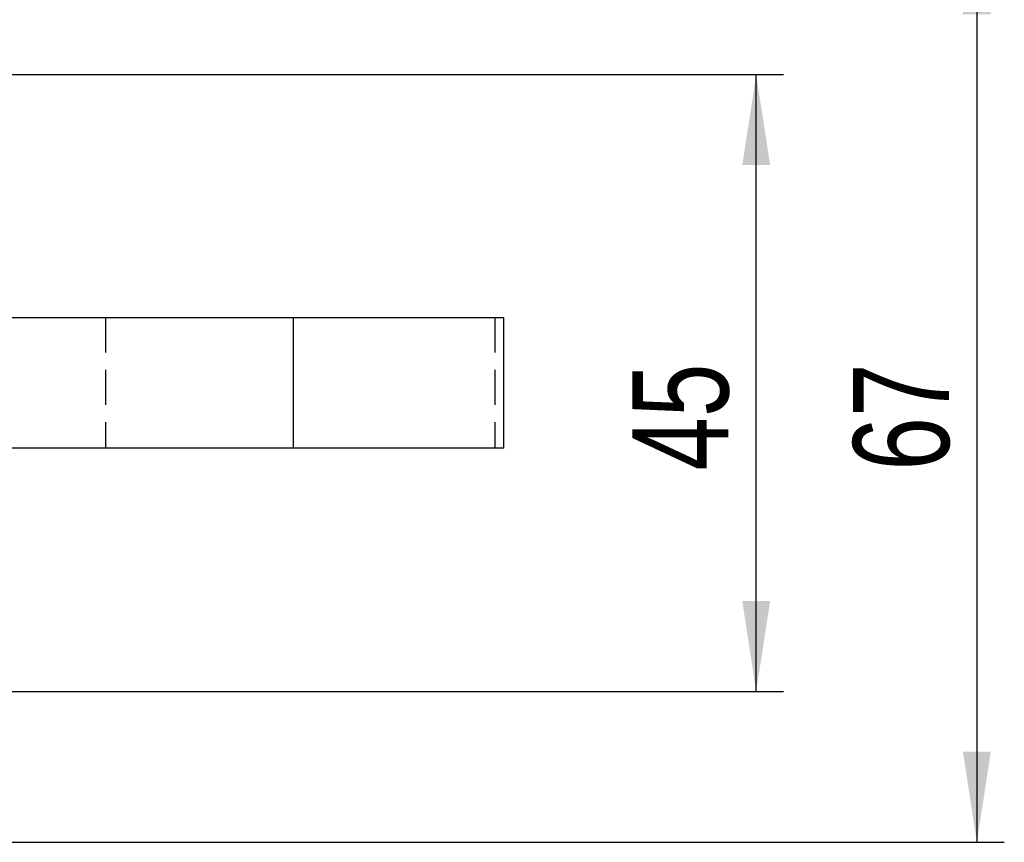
# Model space of a CAD drawing. Extents: x 65 to 753, y 47 to 611.
# Tile 12 of 22: x 376 to 448, y 85 to 145. Entities that reach past the tile are written whole.
import ezdxf

# ---------------------------------------------------------------- set-up
doc = ezdxf.new("R2010")
doc.units = 0
doc.header["$LTSCALE"] = 2
doc.linetypes.add('HIDDEN', pattern=[1.905, 1.27, -0.635])
doc.layers.get('0').update_dxf_attribs({"linetype": 'CONTINUOUS'})
doc.styles.add('SLDTEXTSTYLE0', font='TXT', dxfattribs={"width": 0.75})
doc.dimstyles.new('SLDDIMSTYLE2', dxfattribs={"dimtxt": 7, "dimasz": 6.604, "dimexe": 0, "dimexo": 0.0625, "dimgap": 1.75, "dimtad": 1, "dimdec": 3, "dimrnd": 1e-09, "dimzin": 12, "dimtxsty": 'SLDTEXTSTYLE0', "dimsah": 1, "dimcen": 0.09, "dimazin": 3, "dimtfac": 1, "dimtdec": 3, "dimtofl": 0, "dimtmove": 0, "dimatfit": 3, "dimtolj": 1, "dimtzin": 12})

# ---------------------------------------------------------------- blocks, each defined once
blk = doc.blocks.new('_D_2')
at = {"color": 179, "linetype": 'CONTINUOUS'}
for p, q in [((371.629, 141.45), (432.155, 141.45)), ((430.155, 96.45), (430.155, 141.45)), ((371.629, 96.45), (432.155, 96.45))]:
    blk.add_line(p, q, dxfattribs=at)
for points in [[(430.155, 141.45), (429.139, 134.846), (431.171, 134.846)], [(430.155, 96.45), (431.171, 103.054), (429.139, 103.054)]]:
    blk.add_solid(points, dxfattribs=at)
at = {"color": 179, "linetype": 'CONTINUOUS', "insert": (421.132, 112.56, -50.05), "char_height": 7, "attachment_point": 1, "rotation": 90, "style": 'SLDTEXTSTYLE0'}
blk.add_mtext('45', dxfattribs=at)
blk = doc.blocks.new('_D_3')
at = {"color": 179, "linetype": 'CONTINUOUS'}
for p, q in [((369.379, 152.45), (448.246, 152.45)), ((446.246, 152.45), (446.246, 85.45)), ((369.379, 85.45), (448.246, 85.45))]:
    blk.add_line(p, q, dxfattribs=at)
for points in [[(446.246, 152.45), (445.23, 145.846), (447.262, 145.846)], [(446.246, 85.45), (447.262, 92.054), (445.23, 92.054)]]:
    blk.add_solid(points, dxfattribs=at)
at = {"color": 179, "linetype": 'CONTINUOUS', "insert": (437.223, 112.56, -50.05), "char_height": 7, "attachment_point": 1, "rotation": 90, "style": 'SLDTEXTSTYLE0'}
blk.add_mtext('67', dxfattribs=at)

msp = doc.modelspace()

# ---------------------------------------------------------------- linework, layer by layer
at = {"color": 7, "linetype": 'CONTINUOUS'}
for p, q in [((396.388262, 123.712686), (367.995066, 123.712686)), ((396.388262, 123.712686), (396.388262, 114.187686)), ((411.739941, 123.712686), (396.388262, 123.712686)), ((411.739941, 114.187686), (411.739941, 123.712686)), ((396.388262, 114.187686), (367.995066, 114.187686)), ((411.739941, 114.187686), (396.388262, 114.187686))]:
    msp.add_line(p, q, dxfattribs=at)
at = {"color": 7, "linetype": 'HIDDEN'}
for p, q in [((382.698431, 123.712686), (382.698431, 114.187686)), ((411.091628, 123.712686), (411.091628, 114.187686))]:
    msp.add_line(p, q, dxfattribs=at)

# ---------------------------------------------------------------- dimensions: what is measured, and where the dimension line sits
at = {"color": 179, "linetype": 'CONTINUOUS'}
for base, p1, p2, picture, middle in [((446.246425, 85.450186), (367.378844, 152.450186), (367.378844, 85.450186), '_D_3', (446.246425, 120.575702)), ((430.155036, 141.450186), (369.628844, 96.450186), (369.628844, 141.450186), '_D_2', (430.155036, 120.575702))]:
    dim = msp.add_linear_dim(base=base, p1=p1, p2=p2, angle=90, dimstyle='SLDDIMSTYLE2', dxfattribs=at)
    dim.commit()
    dim.dimension.update_dxf_attribs({"geometry": picture, "text_midpoint": middle, "dimtype": 160})

doc.saveas('drawing.dxf')
